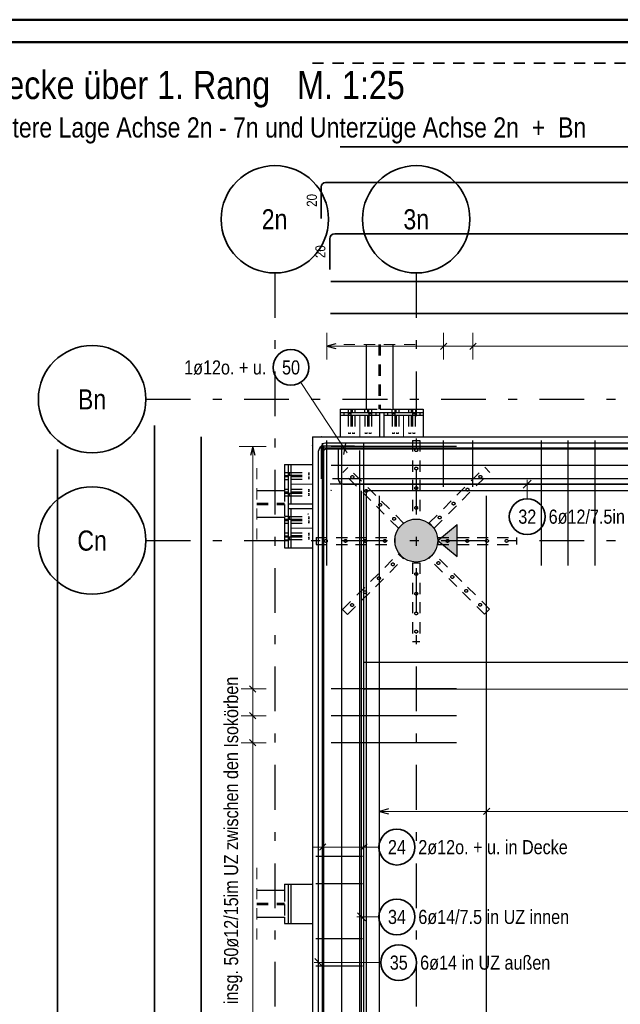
# Model space of a CAD drawing. Header units: millimetres. Extents: x -5 to 96, y -36 to 51.
# Tile 18 of 46: x 2 to 9, y 31 to 42. Entities that reach past the tile are written whole.
import ezdxf
from ezdxf.enums import TextEntityAlignment as Align

# ---------------------------------------------------------------- set-up
doc = ezdxf.new("R2010")
doc.units = ezdxf.units.MM
doc.linetypes.add('DASHDOTX2', pattern=[2, 1, -0.5, 0, -0.5])
doc.linetypes.add('HIDDEN', pattern=[0.375, 0.25, -0.125])
for name, color, linetype, lineweight in [('Achsen', 7, 'Continuous', 20), ('Bewehrung untere Lage', 7, 'Continuous', 20), ('Geschnittene Kanten', 7, 'Continuous', 20), ('Schraffuren', 7, 'Continuous', 20)]:
    doc.layers.add(name, color=color, linetype=linetype, lineweight=lineweight)
doc.styles.add('Arial Narrow', font='ARIALN.TTF')

msp = doc.modelspace()

# ---------------------------------------------------------------- hatches: boundary and pattern name
at = {"layer": 'Achsen', "lineweight": 50, "true_color": 0x80ff80}
msp.add_hatch(color=91, dxfattribs=at).paths.add_polyline_path([(7.083449, 36.406085), (7.083449, 36.048362), (6.867015, 36.227223)])
at = {"layer": 'Schraffuren', "lineweight": 13, "true_color": 0xd7ffd7}
msp.add_hatch(color=254, dxfattribs=at).paths.add_polyline_path([(6.867015, 36.227223), (6.866935, 36.233403), (6.866697, 36.239578), (6.866299, 36.245746), (6.865743, 36.251901), (6.865028, 36.258039), (6.864156, 36.264157), (6.863127, 36.270251), (6.86194, 36.276316), (6.860598, 36.282349), (6.859102, 36.288345), (6.857451, 36.2943), (6.855648, 36.300211), (6.853692, 36.306074), (6.851587, 36.311884), (6.849333, 36.317638), (6.846931, 36.323332), (6.844384, 36.328963), (6.841692, 36.334526), (6.838858, 36.340018), (6.835883, 36.345435), (6.832771, 36.350774), (6.829521, 36.356031), (6.826138, 36.361202), (6.822622, 36.366285), (6.818976, 36.371275), (6.815204, 36.37617), (6.811306, 36.380966), (6.807287, 36.38566), (6.803148, 36.390249), (6.798892, 36.39473), (6.794522, 36.3991), (6.790041, 36.403356), (6.785452, 36.407495), (6.780757, 36.411515), (6.775961, 36.415412), (6.771066, 36.419185), (6.766076, 36.42283), (6.760994, 36.426346), (6.755822, 36.42973), (6.750565, 36.432979), (6.745227, 36.436092), (6.739809, 36.439066), (6.734318, 36.4419), (6.728754, 36.444592), (6.723124, 36.44714), (6.71743, 36.449541), (6.711676, 36.451795), (6.705865, 36.453901), (6.700003, 36.455856), (6.694092, 36.457659), (6.688136, 36.45931), (6.68214, 36.460807), (6.676108, 36.462149), (6.670042, 36.463335), (6.663949, 36.464365), (6.657831, 36.465237), (6.651692, 36.465951), (6.645537, 36.466508), (6.63937, 36.466905), (6.633195, 36.467144), (6.627015, 36.467223), (6.620836, 36.467144), (6.61466, 36.466905), (6.608493, 36.466508), (6.602338, 36.465951), (6.596199, 36.465237), (6.590081, 36.464365), (6.583988, 36.463335), (6.577923, 36.462149), (6.57189, 36.460807), (6.565894, 36.45931), (6.559938, 36.457659), (6.554027, 36.455856), (6.548165, 36.453901), (6.542355, 36.451795), (6.5366, 36.449541), (6.530906, 36.44714), (6.525276, 36.444592), (6.519713, 36.4419), (6.514221, 36.439066), (6.508803, 36.436092), (6.503465, 36.432979), (6.498208, 36.42973), (6.493037, 36.426346), (6.487954, 36.42283), (6.482964, 36.419185), (6.478069, 36.415412), (6.473273, 36.411515), (6.468579, 36.407495), (6.463989, 36.403356), (6.459508, 36.3991), (6.455138, 36.39473), (6.450883, 36.390249), (6.446743, 36.38566), (6.442724, 36.380966), (6.438826, 36.37617), (6.435054, 36.371275), (6.431408, 36.366285), (6.427893, 36.361202), (6.424509, 36.356031), (6.42126, 36.350774), (6.418147, 36.345435), (6.415172, 36.340018), (6.412338, 36.334526), (6.409646, 36.328963), (6.407099, 36.323332), (6.404697, 36.317638), (6.402443, 36.311884), (6.400338, 36.306074), (6.398383, 36.300211), (6.396579, 36.2943), (6.394928, 36.288345), (6.393432, 36.282349), (6.39209, 36.276316), (6.390904, 36.270251), (6.389874, 36.264157), (6.389002, 36.258039), (6.388287, 36.251901), (6.387731, 36.245746), (6.387333, 36.239578), (6.387095, 36.233403), (6.387015, 36.227223), (6.387095, 36.221044), (6.387333, 36.214869), (6.387731, 36.208701), (6.388287, 36.202546), (6.389002, 36.196408), (6.389874, 36.19029), (6.390904, 36.184196), (6.39209, 36.178131), (6.393432, 36.172098), (6.394928, 36.166102), (6.396579, 36.160147), (6.398383, 36.154236), (6.400338, 36.148373), (6.402443, 36.142563), (6.404697, 36.136809), (6.407099, 36.131115), (6.409646, 36.125484), (6.412338, 36.119921), (6.415172, 36.114429), (6.418147, 36.109012), (6.42126, 36.103673), (6.424509, 36.098416), (6.427893, 36.093245), (6.431408, 36.088162), (6.435054, 36.083172), (6.438826, 36.078277), (6.442724, 36.073481), (6.446743, 36.068787), (6.450883, 36.064198), (6.455138, 36.059717), (6.459508, 36.055347), (6.463989, 36.051091), (6.468579, 36.046952), (6.473273, 36.042932), (6.478069, 36.039035), (6.482964, 36.035262), (6.487954, 36.031617), (6.493037, 36.028101), (6.498208, 36.024717), (6.503465, 36.021468), (6.508803, 36.018355), (6.514221, 36.015381), (6.519713, 36.012547), (6.525276, 36.009855), (6.530906, 36.007307), (6.5366, 36.004906), (6.542355, 36.002651), (6.548165, 36.000546), (6.554027, 35.998591), (6.559938, 35.996787), (6.565894, 35.995137), (6.57189, 35.99364), (6.577923, 35.992298), (6.583988, 35.991112), (6.590081, 35.990082), (6.596199, 35.98921), (6.602338, 35.988495), (6.608493, 35.987939), (6.61466, 35.987542), (6.620836, 35.987303), (6.627015, 35.987223), (6.633195, 35.987303), (6.63937, 35.987542), (6.645537, 35.987939), (6.651692, 35.988495), (6.657831, 35.98921), (6.663949, 35.990082), (6.670042, 35.991112), (6.676108, 35.992298), (6.68214, 35.99364), (6.688136, 35.995137), (6.694092, 35.996787), (6.700003, 35.998591), (6.705865, 36.000546), (6.711676, 36.002651), (6.71743, 36.004906), (6.723124, 36.007307), (6.728754, 36.009855), (6.734318, 36.012547), (6.739809, 36.015381), (6.745227, 36.018355), (6.750565, 36.021468), (6.755822, 36.024717), (6.760994, 36.028101), (6.766076, 36.031617), (6.771066, 36.035262), (6.775961, 36.039035), (6.780757, 36.042932), (6.785452, 36.046952), (6.790041, 36.051091), (6.794522, 36.055347), (6.798892, 36.059717), (6.803148, 36.064198), (6.807287, 36.068787), (6.811306, 36.073481), (6.815204, 36.078277), (6.818976, 36.083172), (6.822622, 36.088162), (6.826138, 36.093245), (6.829521, 36.098416), (6.832771, 36.103673), (6.835883, 36.109012), (6.838858, 36.114429), (6.841692, 36.119921), (6.844384, 36.125484), (6.846931, 36.131115), (6.849333, 36.136809), (6.851587, 36.142563), (6.853692, 36.148373), (6.855648, 36.154236), (6.857451, 36.160147), (6.859102, 36.166102), (6.860598, 36.172098), (6.86194, 36.178131), (6.863127, 36.184196), (6.864156, 36.19029), (6.865028, 36.196408), (6.865743, 36.202546), (6.866299, 36.208701), (6.866697, 36.214869), (6.866935, 36.221044)])

# ---------------------------------------------------------------- linework, layer by layer
at = {"color": 4, "linetype": 'Continuous', "lineweight": 50}
for p, q in [((87.5, 42.05), (0, 42.05)), ((87.25, 41.8), (1, 41.8))]:
    msp.add_line(p, q, dxfattribs=at)
at = {"color": 2, "linetype": 'HIDDEN', "lineweight": 35, "ltscale": 0.5}
msp.add_line((5.466215, 41.563019), (22.266215, 41.563019), dxfattribs=at)
at = {"color": 2, "linetype": 'Continuous', "lineweight": 35, "ltscale": 0.5}
for p, q in [((5.776233, 40.626824), (25.776233, 40.626824)), ((5.717661, 39.656226), (14.933661, 39.656226)), ((5.661661, 39.256226), (5.661661, 39.600226)), ((5.67367, 39.124121), (14.97367, 39.124121)), ((3.703086, 22.037219), (3.703086, 37.513219)), ((4.222583, 37.38723), (4.222583, 21.98723)), ((2.618631, 20.443592), (2.618631, 37.243592))]:
    msp.add_line(p, q, dxfattribs=at)
at = {"color": 5, "linetype": 'HIDDEN', "lineweight": 18, "ltscale": 0.5}
for p, q in [((5.816215, 38.420087), (6.616215, 38.420087)), ((4.845914, 37.037306), (4.845914, 36.237306)), ((4.845914, 32.567175), (4.845914, 31.767175))]:
    msp.add_line(p, q, dxfattribs=at)
at = {"color": 3, "linetype": 'Continuous', "lineweight": 25}
for p, q in [((6.066215, 38.420087), (6.066215, 37.69723)), ((6.366216, 38.420087), (6.366216, 37.69723)), ((5.776233, 37.69723), (6.066069, 37.69723)), ((5.776233, 37.69723), (5.776233, 37.65723)), ((5.776233, 37.65723), (6.706197, 37.65723)), ((5.776233, 37.65723), (5.776233, 37.627223)), ((6.216233, 37.657223), (6.216233, 37.627223)), ((6.266233, 37.657223), (6.266233, 37.627223)), ((6.366215, 37.69723), (6.706197, 37.69723)), ((6.706233, 37.69723), (6.706233, 37.65723)), ((6.706233, 37.65723), (6.706233, 37.627223)), ((5.776233, 37.62723), (6.216197, 37.62723)), ((5.776233, 37.627223), (5.776233, 37.387223)), ((6.216233, 37.627223), (6.216233, 37.387223)), ((6.266233, 37.62723), (6.706197, 37.62723)), ((6.266233, 37.627223), (6.266233, 37.387223)), ((6.706233, 37.627223), (6.706233, 37.387223)), ((5.466215, 37.38723), (45.436807, 37.38723)), ((5.466215, 37.38723), (5.466215, 36.78723)), ((5.156208, 37.077306), (5.196208, 37.077306)), ((5.156208, 37.077306), (5.156208, 36.787306)), ((5.196208, 37.077306), (5.226208, 37.077306)), ((5.196208, 37.077306), (5.196208, 36.147306)), ((5.226208, 37.077306), (5.466215, 37.077306)), ((5.226215, 37.077205), (5.226215, 36.637242)), ((4.845914, 36.787306), (5.156208, 36.787306)), ((5.466215, 36.78723), (5.466215, 22.121704)), ((6.066215, 36.787306), (14.787086, 36.787306)), ((6.066215, 36.78723), (6.066215, 22.121704)), ((5.196208, 36.637242), (5.226208, 36.637242)), ((5.196208, 36.587205), (5.226208, 36.587205)), ((5.226208, 36.637242), (5.466215, 36.637242)), ((5.226208, 36.587205), (5.466215, 36.587205)), ((5.226215, 36.587205), (5.226215, 36.147242)), ((4.845914, 36.487306), (5.156208, 36.487306)), ((5.156208, 36.487306), (5.156208, 36.147306)), ((5.156208, 36.147306), (5.196208, 36.147306)), ((5.196208, 36.147306), (5.226208, 36.147306)), ((5.226208, 36.147306), (5.466215, 36.147306)), ((5.156208, 32.387175), (5.196208, 32.387175)), ((5.156208, 32.387175), (5.156208, 32.317175)), ((5.196208, 32.387175), (5.226208, 32.387175)), ((5.196208, 32.387175), (5.196208, 31.947175)), ((5.226208, 32.387175), (5.466215, 32.387175)), ((5.226215, 32.387111), (5.226215, 31.947111)), ((4.845914, 32.317175), (5.156208, 32.317175)), ((4.845914, 32.017175), (5.156208, 32.017175)), ((5.156208, 32.017175), (5.156208, 31.947175)), ((5.156208, 31.947175), (5.196208, 31.947175)), ((5.196208, 31.947175), (5.226208, 31.947175)), ((5.226208, 31.947175), (5.466215, 31.947175))]:
    msp.add_line(p, q, dxfattribs=at)
at = {"color": 3, "linetype": 'HIDDEN', "lineweight": 25, "ltscale": 0.5}
for p, q in [((6.209115, 38.420087), (6.209115, 37.69723)), ((6.223315, 38.420087), (6.223315, 37.69723)), ((5.816233, 37.657223), (5.816233, 37.627223)), ((5.865226, 37.69723), (5.865226, 37.65723)), ((5.865226, 37.65723), (5.865226, 37.64723)), ((5.865226, 37.64723), (5.866443, 37.64723)), ((5.866226, 37.64723), (5.866226, 37.627223)), ((5.866443, 37.64723), (5.869912, 37.64723)), ((5.869912, 37.64723), (5.875103, 37.64723)), ((5.875103, 37.64723), (5.881211, 37.64723)), ((5.881211, 37.64723), (5.887348, 37.64723)), ((5.887348, 37.64723), (5.892539, 37.64723)), ((5.892539, 37.64723), (5.896008, 37.64723)), ((5.896008, 37.64723), (5.897226, 37.64723)), ((5.896226, 37.64723), (5.896226, 37.627223)), ((5.897226, 37.69723), (5.897226, 37.65723)), ((5.897226, 37.65723), (5.897226, 37.64723)), ((5.910233, 37.69723), (5.910233, 37.65723)), ((5.942233, 37.69723), (5.942233, 37.65723)), ((6.050069, 37.69723), (6.050069, 37.65723)), ((6.066069, 37.69723), (6.209115, 37.69723)), ((6.082069, 37.69723), (6.082069, 37.65723)), ((6.095226, 37.69723), (6.095226, 37.65723)), ((6.095226, 37.65723), (6.095226, 37.64723)), ((6.095226, 37.64723), (6.096443, 37.64723)), ((6.096226, 37.64723), (6.096226, 37.627223)), ((6.096443, 37.64723), (6.099912, 37.64723)), ((6.099912, 37.64723), (6.105103, 37.64723)), ((6.105103, 37.64723), (6.111211, 37.64723)), ((6.111211, 37.64723), (6.117348, 37.64723)), ((6.117348, 37.64723), (6.122539, 37.64723)), ((6.122539, 37.64723), (6.126008, 37.64723)), ((6.126008, 37.64723), (6.127226, 37.64723)), ((6.126226, 37.64723), (6.126226, 37.627223)), ((6.127226, 37.69723), (6.127226, 37.65723)), ((6.127226, 37.65723), (6.127226, 37.64723)), ((6.176233, 37.657223), (6.176233, 37.627223)), ((6.223315, 37.69723), (6.366215, 37.69723)), ((6.306233, 37.657223), (6.306233, 37.627223)), ((6.355226, 37.69723), (6.355226, 37.65723)), ((6.355226, 37.65723), (6.355226, 37.64723)), ((6.355226, 37.64723), (6.356443, 37.64723)), ((6.356226, 37.64723), (6.356226, 37.627223)), ((6.356443, 37.64723), (6.359912, 37.64723)), ((6.359912, 37.64723), (6.365103, 37.64723)), ((6.365103, 37.64723), (6.371211, 37.64723)), ((6.371211, 37.64723), (6.377348, 37.64723)), ((6.377348, 37.64723), (6.382539, 37.64723)), ((6.382539, 37.64723), (6.386008, 37.64723)), ((6.386008, 37.64723), (6.387226, 37.64723)), ((6.386226, 37.64723), (6.386226, 37.627223)), ((6.387226, 37.69723), (6.387226, 37.65723)), ((6.387226, 37.65723), (6.387226, 37.64723)), ((6.400233, 37.69723), (6.400233, 37.65723)), ((6.432233, 37.69723), (6.432233, 37.65723)), ((6.540069, 37.69723), (6.540069, 37.65723)), ((6.572069, 37.69723), (6.572069, 37.65723)), ((6.585226, 37.69723), (6.585226, 37.65723)), ((6.585226, 37.65723), (6.585226, 37.64723)), ((6.585226, 37.64723), (6.586443, 37.64723)), ((6.586226, 37.64723), (6.586226, 37.627223)), ((6.586443, 37.64723), (6.589912, 37.64723)), ((6.589912, 37.64723), (6.595103, 37.64723)), ((6.595103, 37.64723), (6.601211, 37.64723)), ((6.601211, 37.64723), (6.607348, 37.64723)), ((6.607348, 37.64723), (6.612539, 37.64723)), ((6.612539, 37.64723), (6.616008, 37.64723)), ((6.616008, 37.64723), (6.617226, 37.64723)), ((6.616226, 37.64723), (6.616226, 37.627223)), ((6.617226, 37.69723), (6.617226, 37.65723)), ((6.617226, 37.65723), (6.617226, 37.64723)), ((6.666233, 37.657223), (6.666233, 37.627223)), ((5.866226, 37.627223), (5.866227, 37.427232)), ((5.896226, 37.627223), (5.896227, 37.427232)), ((5.911234, 37.627223), (5.911235, 37.427232)), ((5.941234, 37.627223), (5.941235, 37.427232)), ((6.051069, 37.627223), (6.05107, 37.427232)), ((6.081069, 37.627223), (6.08107, 37.427232)), ((6.096226, 37.627223), (6.096227, 37.427232)), ((6.126226, 37.627223), (6.126227, 37.427232)), ((6.356226, 37.627223), (6.356227, 37.427232)), ((6.386226, 37.627223), (6.386227, 37.427232)), ((6.401234, 37.627223), (6.401235, 37.427232)), ((6.431234, 37.627223), (6.431235, 37.427232)), ((6.541069, 37.627223), (6.54107, 37.427232)), ((6.571069, 37.627223), (6.57107, 37.427232)), ((6.586226, 37.627223), (6.586227, 37.427232)), ((6.616226, 37.627223), (6.616227, 37.427232)), ((5.867374, 37.427232), (5.866227, 37.427232)), ((5.867363, 37.427178), (5.866227, 37.427178)), ((5.87061, 37.427116), (5.867363, 37.427116)), ((5.867374, 37.427304), (5.870631, 37.427304)), ((5.87061, 37.427232), (5.875473, 37.427232)), ((5.870631, 37.427252), (5.875473, 37.427252)), ((5.875473, 37.427252), (5.881212, 37.427252)), ((5.881212, 37.427252), (5.886953, 37.427252)), ((5.886953, 37.427252), (5.891823, 37.427252)), ((5.886981, 37.427233), (5.891844, 37.427233)), ((5.891823, 37.427304), (5.895079, 37.427304)), ((5.895091, 37.427117), (5.891844, 37.427117)), ((5.896227, 37.42723), (5.895079, 37.42723)), ((5.896227, 37.42718), (5.895091, 37.42718)), ((5.912382, 37.427229), (5.911235, 37.427229)), ((5.912371, 37.427181), (5.911235, 37.427181)), ((5.915617, 37.427118), (5.912371, 37.427118)), ((5.912382, 37.427303), (5.915638, 37.427303)), ((5.915617, 37.427233), (5.920481, 37.427233)), ((5.915638, 37.427252), (5.920481, 37.427252)), ((5.920481, 37.427252), (5.92622, 37.427252)), ((5.92622, 37.427252), (5.931961, 37.427252)), ((5.931961, 37.427252), (5.936831, 37.427252)), ((5.931989, 37.427233), (5.936852, 37.427233)), ((5.936831, 37.427303), (5.940087, 37.427303)), ((5.940098, 37.427118), (5.936852, 37.427118)), ((5.941235, 37.427227), (5.940087, 37.427228)), ((5.941235, 37.427183), (5.940098, 37.427183)), ((6.052218, 37.427221), (6.05107, 37.427221)), ((6.052206, 37.427191), (6.05107, 37.427191)), ((6.055453, 37.427121), (6.052206, 37.427121)), ((6.052218, 37.427301), (6.055474, 37.427301)), ((6.055453, 37.427235), (6.060316, 37.427235)), ((6.055474, 37.427251), (6.060316, 37.427251)), ((6.060316, 37.427251), (6.066055, 37.427251)), ((6.066055, 37.427251), (6.071797, 37.427251)), ((6.071797, 37.427251), (6.076666, 37.427251)), ((6.071824, 37.427235), (6.076687, 37.427235)), ((6.076666, 37.427301), (6.079923, 37.427301)), ((6.079934, 37.427122), (6.076687, 37.427122)), ((6.08107, 37.427219), (6.079923, 37.427219)), ((6.08107, 37.427194), (6.079934, 37.427193)), ((6.097374, 37.427218), (6.096227, 37.427218)), ((6.097363, 37.427195), (6.096227, 37.427195)), ((6.10061, 37.427122), (6.097363, 37.427122)), ((6.097374, 37.4273), (6.100631, 37.4273)), ((6.10061, 37.427235), (6.105473, 37.427236)), ((6.100631, 37.427251), (6.105473, 37.427251)), ((6.105473, 37.427251), (6.111212, 37.427251)), ((6.111212, 37.427251), (6.116953, 37.427251)), ((6.116953, 37.427251), (6.121823, 37.427251)), ((6.116981, 37.427236), (6.121844, 37.427236)), ((6.121823, 37.4273), (6.125079, 37.4273)), ((6.125091, 37.427123), (6.121844, 37.427123)), ((6.126227, 37.427216), (6.125079, 37.427216)), ((6.126227, 37.427197), (6.125091, 37.427197)), ((6.357363, 37.427214), (6.356227, 37.427213)), ((6.357374, 37.427202), (6.356227, 37.427202)), ((6.36061, 37.427129), (6.357363, 37.427129)), ((6.357374, 37.427296), (6.360631, 37.427296)), ((6.36061, 37.427239), (6.365473, 37.427239)), ((6.360631, 37.42725), (6.365473, 37.42725)), ((6.365473, 37.42725), (6.371212, 37.42725)), ((6.371212, 37.42725), (6.376953, 37.42725)), ((6.376953, 37.42725), (6.381823, 37.42725)), ((6.376981, 37.427239), (6.381844, 37.427239)), ((6.381823, 37.427296), (6.385079, 37.427296)), ((6.385091, 37.427129), (6.381844, 37.427129)), ((6.386227, 37.4272), (6.385079, 37.4272)), ((6.386227, 37.427216), (6.385091, 37.427216)), ((6.402371, 37.427217), (6.401235, 37.427217)), ((6.402382, 37.427199), (6.401235, 37.427199)), ((6.405617, 37.42713), (6.402371, 37.42713)), ((6.402382, 37.427296), (6.405638, 37.427296)), ((6.405617, 37.42724), (6.410481, 37.42724)), ((6.405638, 37.42725), (6.410481, 37.42725)), ((6.410481, 37.42725), (6.41622, 37.42725)), ((6.41622, 37.42725), (6.421961, 37.42725)), ((6.421961, 37.42725), (6.426831, 37.42725)), ((6.421989, 37.42724), (6.426852, 37.42724)), ((6.426831, 37.427295), (6.430087, 37.427295)), ((6.430098, 37.42713), (6.426852, 37.42713)), ((6.431235, 37.427197), (6.430087, 37.427197)), ((6.431235, 37.427219), (6.430098, 37.427219)), ((6.542206, 37.427227), (6.54107, 37.427227)), ((6.542218, 37.42719), (6.54107, 37.42719)), ((6.545453, 37.427133), (6.542206, 37.427133)), ((6.542218, 37.427294), (6.545474, 37.427294)), ((6.545453, 37.427242), (6.550316, 37.427242)), ((6.545474, 37.427249), (6.550316, 37.427249)), ((6.550316, 37.427249), (6.556055, 37.427249)), ((6.556055, 37.427249), (6.561797, 37.427249)), ((6.561797, 37.427249), (6.566666, 37.427249)), ((6.561824, 37.427242), (6.566687, 37.427242)), ((6.566666, 37.427293), (6.569923, 37.427293)), ((6.569934, 37.427134), (6.566687, 37.427134)), ((6.57107, 37.427188), (6.569923, 37.427188)), ((6.57107, 37.427229), (6.569934, 37.427229)), ((6.587363, 37.42723), (6.586227, 37.42723)), ((6.587374, 37.427187), (6.586227, 37.427187)), ((6.59061, 37.427134), (6.587363, 37.427134)), ((6.587374, 37.427293), (6.590631, 37.427293)), ((6.59061, 37.427242), (6.595473, 37.427242)), ((6.590631, 37.427249), (6.595473, 37.427249)), ((6.595473, 37.427249), (6.601212, 37.427249)), ((6.601212, 37.427249), (6.606953, 37.427249)), ((6.606953, 37.427249), (6.611823, 37.427249)), ((6.606981, 37.427242), (6.611844, 37.427242)), ((6.611823, 37.427293), (6.615079, 37.427292)), ((6.615091, 37.427135), (6.611844, 37.427135)), ((6.616227, 37.427185), (6.615079, 37.427185)), ((6.616227, 37.427232), (6.615091, 37.427232)), ((6.587015, 37.347223), (6.667015, 37.347223)), ((6.587015, 37.347223), (6.587015, 36.907223)), ((6.667015, 37.347223), (6.667015, 36.907223)), ((5.156208, 36.988234), (5.196208, 36.988234)), ((5.196208, 36.988234), (5.206208, 36.988234)), ((5.206208, 36.988234), (5.206208, 36.987016)), ((5.206208, 36.987234), (5.226208, 36.987234)), ((5.206208, 36.987016), (5.206208, 36.983548)), ((5.226208, 36.987234), (5.426206, 36.987235)), ((5.426206, 36.987235), (5.426206, 36.986099)), ((5.426206, 36.986099), (5.426206, 36.982852)), ((5.426206, 36.982831), (5.426206, 36.986088)), ((5.426253, 36.987235), (5.426253, 36.986088)), ((5.806771, 36.986899), (5.86334, 37.043467)), ((6.117898, 36.675772), (5.806771, 36.986899)), ((6.174467, 36.73234), (5.86334, 37.043467)), ((7.082392, 36.735169), (7.393519, 37.046296)), ((7.13896, 36.6786), (7.450087, 36.989727)), ((7.450087, 36.989727), (7.393519, 37.046296)), ((5.156208, 36.956234), (5.196208, 36.956234)), ((5.156208, 36.943077), (5.196208, 36.943077)), ((5.156208, 36.911077), (5.196208, 36.911077)), ((5.196208, 36.956234), (5.206208, 36.956234)), ((5.206208, 36.983548), (5.206208, 36.978357)), ((5.206208, 36.978357), (5.206208, 36.972249)), ((5.206208, 36.972249), (5.206208, 36.966111)), ((5.206208, 36.966111), (5.206208, 36.96092)), ((5.206208, 36.96092), (5.206208, 36.957452)), ((5.206208, 36.957452), (5.206208, 36.956234)), ((5.206208, 36.957234), (5.226208, 36.957234)), ((5.226208, 36.957234), (5.426206, 36.957235)), ((5.226215, 36.942078), (5.426206, 36.942079)), ((5.226215, 36.912078), (5.426206, 36.912079)), ((5.426196, 36.977989), (5.426196, 36.982852)), ((5.426196, 36.961618), (5.426196, 36.966481)), ((5.426197, 36.932833), (5.426197, 36.937696)), ((5.426197, 36.916461), (5.426197, 36.921325)), ((5.426205, 36.937675), (5.426205, 36.940931)), ((5.426205, 36.913226), (5.426205, 36.916482)), ((5.426206, 36.958383), (5.426206, 36.961639)), ((5.426207, 36.961618), (5.426207, 36.958371)), ((5.426207, 36.940942), (5.426207, 36.937696)), ((5.426208, 36.958371), (5.426208, 36.957235)), ((5.426208, 36.916461), (5.426208, 36.913215)), ((5.426209, 36.942079), (5.42621, 36.940942)), ((5.426209, 36.937675), (5.426209, 36.932833)), ((5.426209, 36.932833), (5.426209, 36.927093)), ((5.426209, 36.927093), (5.426209, 36.921352)), ((5.426209, 36.921352), (5.426209, 36.916482)), ((5.42621, 36.982831), (5.42621, 36.977989)), ((5.42621, 36.977989), (5.42621, 36.97225)), ((5.42621, 36.97225), (5.42621, 36.966509)), ((5.42621, 36.966509), (5.42621, 36.961639)), ((5.426212, 36.913215), (5.426212, 36.912079)), ((5.426248, 36.913226), (5.426248, 36.912079)), ((5.42625, 36.942079), (5.42625, 36.940931)), ((5.426251, 36.958383), (5.426251, 36.957235)), ((6.587015, 36.907223), (6.587015, 36.467223)), ((6.667015, 36.907223), (6.667015, 36.467223)), ((5.156208, 36.803242), (5.196208, 36.803242)), ((5.156208, 36.787306), (5.156208, 36.644406)), ((5.156208, 36.771242), (5.196208, 36.771242)), ((5.226215, 36.802242), (5.426206, 36.802243)), ((5.226215, 36.772242), (5.426206, 36.772243)), ((5.426199, 36.792997), (5.426199, 36.79786)), ((5.426199, 36.776626), (5.426199, 36.781489)), ((5.426203, 36.797839), (5.426203, 36.801096)), ((5.426203, 36.773391), (5.426203, 36.776647)), ((5.426209, 36.797839), (5.426209, 36.792997)), ((5.426209, 36.792997), (5.426209, 36.787258)), ((5.426209, 36.787258), (5.426209, 36.781516)), ((5.426209, 36.781516), (5.426209, 36.776647)), ((5.426211, 36.801107), (5.426211, 36.79786)), ((5.426211, 36.776626), (5.426212, 36.773379)), ((5.42622, 36.802243), (5.42622, 36.801107)), ((5.426222, 36.773379), (5.426222, 36.772243)), ((5.42624, 36.773391), (5.42624, 36.772243)), ((5.426242, 36.802243), (5.426242, 36.801096)), ((5.156208, 36.758234), (5.196208, 36.758234)), ((5.156208, 36.726234), (5.196208, 36.726234)), ((5.196208, 36.758234), (5.206208, 36.758234)), ((5.196208, 36.726234), (5.206208, 36.726234)), ((5.206208, 36.758234), (5.206208, 36.757016)), ((5.206208, 36.757234), (5.226208, 36.757234)), ((5.206208, 36.757016), (5.206208, 36.753548)), ((5.206208, 36.753548), (5.206208, 36.748357)), ((5.206208, 36.748357), (5.206208, 36.742249)), ((5.206208, 36.742249), (5.206208, 36.736111)), ((5.206208, 36.736111), (5.206208, 36.73092)), ((5.206208, 36.73092), (5.206208, 36.727452)), ((5.206208, 36.727452), (5.206208, 36.726234)), ((5.206208, 36.727234), (5.226208, 36.727234)), ((5.226208, 36.757234), (5.426206, 36.757235)), ((5.226208, 36.727234), (5.426206, 36.727235)), ((5.426199, 36.747989), (5.426199, 36.752852)), ((5.426199, 36.731618), (5.426199, 36.736481)), ((5.426202, 36.728383), (5.426202, 36.731639)), ((5.426203, 36.752831), (5.426203, 36.756088)), ((5.426209, 36.752831), (5.426209, 36.747989)), ((5.426209, 36.747989), (5.426209, 36.74225)), ((5.426209, 36.74225), (5.426209, 36.736509)), ((5.426209, 36.736509), (5.426209, 36.731639)), ((5.426212, 36.756099), (5.426212, 36.752852)), ((5.426213, 36.731618), (5.426213, 36.728371)), ((5.426223, 36.757235), (5.426223, 36.756099)), ((5.426225, 36.728371), (5.426225, 36.727235)), ((5.426237, 36.728383), (5.426237, 36.727235)), ((5.426239, 36.757235), (5.426239, 36.756088)), ((6.429025, 36.364645), (6.117898, 36.675772)), ((6.485594, 36.421213), (6.174467, 36.73234)), ((6.771265, 36.424042), (7.082392, 36.735169)), ((6.827833, 36.367473), (7.13896, 36.6786)), ((4.845914, 36.644406), (5.156208, 36.644406)), ((4.845914, 36.630206), (5.156208, 36.630206)), ((5.156208, 36.630206), (5.156208, 36.487306)), ((5.156208, 36.498234), (5.196208, 36.498234)), ((5.156208, 36.466234), (5.196208, 36.466234)), ((5.156208, 36.453077), (5.196208, 36.453077)), ((5.196208, 36.498234), (5.206208, 36.498234)), ((5.196208, 36.466234), (5.206208, 36.466234)), ((5.206208, 36.498234), (5.206208, 36.497016)), ((5.206208, 36.497234), (5.226208, 36.497234)), ((5.206208, 36.497016), (5.206208, 36.493548)), ((5.206208, 36.493548), (5.206208, 36.488357)), ((5.206208, 36.488357), (5.206208, 36.482249)), ((5.206208, 36.482249), (5.206208, 36.476111)), ((5.206208, 36.476111), (5.206208, 36.47092)), ((5.206208, 36.47092), (5.206208, 36.467452)), ((5.206208, 36.467452), (5.206208, 36.466234)), ((5.206208, 36.467234), (5.226208, 36.467234)), ((5.226208, 36.497234), (5.426206, 36.497235)), ((5.226208, 36.467234), (5.426206, 36.467235)), ((5.226215, 36.452078), (5.426206, 36.452079)), ((5.426198, 36.468383), (5.426198, 36.471639)), ((5.426198, 36.447675), (5.426198, 36.450931)), ((5.426199, 36.492831), (5.426199, 36.496088)), ((5.426203, 36.487989), (5.426203, 36.492852)), ((5.426203, 36.471618), (5.426203, 36.476481)), ((5.426203, 36.442833), (5.426203, 36.447696)), ((5.426208, 36.492831), (5.426207, 36.487989)), ((5.426207, 36.487989), (5.426207, 36.48225)), ((5.426207, 36.48225), (5.426207, 36.476509)), ((5.426207, 36.476509), (5.426207, 36.471639)), ((5.426207, 36.447675), (5.426207, 36.442833)), ((5.426207, 36.442833), (5.426207, 36.437093)), ((5.426207, 36.437093), (5.426207, 36.431352)), ((5.426218, 36.496099), (5.426219, 36.492852)), ((5.426219, 36.471618), (5.426219, 36.468371)), ((5.42622, 36.452079), (5.42622, 36.450931)), ((5.42622, 36.450942), (5.42622, 36.447696)), ((5.426221, 36.468383), (5.426221, 36.467235)), ((5.426223, 36.497235), (5.426222, 36.496088)), ((5.426242, 36.497235), (5.426242, 36.496099)), ((5.426244, 36.468371), (5.426244, 36.467235)), ((5.426245, 36.452079), (5.426245, 36.450942)), ((6.587015, 36.467241), (6.667015, 36.467241)), ((5.156208, 36.421077), (5.196208, 36.421077)), ((5.226215, 36.422078), (5.426206, 36.422079)), ((5.426197, 36.423226), (5.426198, 36.426482)), ((5.426204, 36.426461), (5.426204, 36.431325)), ((5.426207, 36.431352), (5.426207, 36.426482)), ((5.426218, 36.423226), (5.426218, 36.422079)), ((5.42622, 36.426461), (5.42622, 36.423215)), ((5.426247, 36.423215), (5.426247, 36.422079)), ((6.429025, 36.364645), (6.485594, 36.421213)), ((6.827833, 36.367473), (6.771265, 36.424042)), ((5.156208, 36.313242), (5.196208, 36.313242)), ((5.156208, 36.281242), (5.196208, 36.281242)), ((5.156208, 36.268234), (5.196208, 36.268234)), ((5.156208, 36.236234), (5.196208, 36.236234)), ((5.196208, 36.268234), (5.206208, 36.268234)), ((5.196208, 36.236234), (5.206208, 36.236234)), ((5.206208, 36.268234), (5.206208, 36.267016)), ((5.206208, 36.267234), (5.226208, 36.267234)), ((5.206208, 36.267016), (5.206208, 36.263548)), ((5.206208, 36.263548), (5.206208, 36.258357)), ((5.206208, 36.258357), (5.206208, 36.252249)), ((5.206208, 36.252249), (5.206208, 36.246111)), ((5.206208, 36.246111), (5.206208, 36.24092)), ((5.206208, 36.24092), (5.206208, 36.237452)), ((5.206208, 36.237452), (5.206208, 36.236234)), ((5.206208, 36.237234), (5.226208, 36.237234)), ((5.226208, 36.267234), (5.426206, 36.267235)), ((5.226208, 36.237234), (5.426206, 36.237235)), ((5.226215, 36.312242), (5.426206, 36.312243)), ((5.226215, 36.282242), (5.426206, 36.282243)), ((5.426195, 36.283391), (5.426195, 36.286647)), ((5.426195, 36.262831), (5.426195, 36.266088)), ((5.426195, 36.238383), (5.426195, 36.241639)), ((5.426196, 36.307839), (5.426196, 36.311096)), ((5.426205, 36.302997), (5.426205, 36.30786)), ((5.426206, 36.286626), (5.426205, 36.291489)), ((5.426206, 36.257989), (5.426206, 36.262852)), ((5.426207, 36.257989), (5.426206, 36.25225)), ((5.426206, 36.25225), (5.426206, 36.246509)), ((5.426206, 36.246509), (5.426206, 36.241639)), ((5.426206, 36.241618), (5.426206, 36.246481)), ((5.426206, 36.238383), (5.426206, 36.237235)), ((5.426207, 36.307839), (5.426207, 36.302997)), ((5.426207, 36.302997), (5.426207, 36.297258)), ((5.426207, 36.297258), (5.426207, 36.291516)), ((5.426207, 36.291516), (5.426207, 36.286647)), ((5.426207, 36.262831), (5.426207, 36.257989)), ((5.426208, 36.267235), (5.426208, 36.266088)), ((5.426209, 36.283391), (5.426209, 36.282243)), ((5.426211, 36.312243), (5.426211, 36.311096)), ((5.426223, 36.311107), (5.426223, 36.30786)), ((5.426224, 36.286626), (5.426224, 36.283379)), ((5.426224, 36.266099), (5.426224, 36.262852)), ((5.426225, 36.241618), (5.426225, 36.238371)), ((5.426255, 36.312243), (5.426255, 36.311107)), ((5.426257, 36.283379), (5.426257, 36.282243)), ((5.426258, 36.267235), (5.426258, 36.266099)), ((5.42626, 36.238371), (5.426261, 36.237235)), ((5.507015, 36.263223), (5.947015, 36.263223)), ((5.507015, 36.263223), (5.507015, 36.183223)), ((5.947015, 36.263223), (6.387015, 36.263223)), ((6.387015, 36.263223), (6.387015, 36.183223)), ((6.867015, 36.263223), (7.307015, 36.263223)), ((6.867015, 36.263223), (6.867015, 36.183223)), ((7.307015, 36.263223), (7.747015, 36.263223)), ((7.747015, 36.263223), (7.747015, 36.183223)), ((5.507015, 36.183223), (5.947015, 36.183223)), ((5.947015, 36.183223), (6.387015, 36.183223)), ((6.867015, 36.183223), (7.307015, 36.183223)), ((7.307015, 36.183223), (7.747015, 36.183223)), ((6.11507, 35.767847), (6.426197, 36.078974)), ((6.171638, 35.711278), (6.482765, 36.022405)), ((6.482765, 36.022405), (6.426197, 36.078974)), ((6.768436, 36.025234), (6.825005, 36.081802)), ((7.079563, 35.714107), (6.768436, 36.025234)), ((7.136132, 35.770675), (6.825005, 36.081802)), ((6.587015, 35.979223), (6.667015, 35.979223)), ((6.587015, 35.979223), (6.587015, 35.539223)), ((6.667015, 35.979223), (6.667015, 35.539223)), ((5.803943, 35.45672), (6.11507, 35.767847)), ((5.860511, 35.400151), (6.171638, 35.711278)), ((7.39069, 35.40298), (7.079563, 35.714107)), ((7.447259, 35.459548), (7.136132, 35.770675)), ((5.860511, 35.400151), (5.803943, 35.45672)), ((6.587015, 35.539223), (6.587015, 35.099223)), ((6.667015, 35.539223), (6.667015, 35.099223)), ((7.39069, 35.40298), (7.447259, 35.459548)), ((6.587015, 35.099223), (6.667015, 35.099223)), ((5.156208, 32.317175), (5.156208, 32.174275)), ((4.845914, 32.174275), (5.156208, 32.174275)), ((4.845914, 32.160075), (5.156208, 32.160075)), ((5.156208, 32.160075), (5.156208, 32.017175))]:
    msp.add_line(p, q, dxfattribs=at)
at = {"color": 5, "linetype": 'Continuous', "lineweight": 18, "ltscale": 0.5}
for p, q in [((5.336805, 37.995835), (5.85672, 37.208677)), ((6.217015, 33.35), (6.217015, 33.05)), ((7.412307, 33.35), (7.412307, 33.05)), ((6.217015, 33.2), (18.16994, 33.2)), ((5.579846, 32.65), (5.579846, 32.95)), ((6.041754, 32.65), (6.041754, 32.95)), ((6.141754, 32.8), (5.479846, 32.8)), ((6.210261, 32.8), (6.141754, 32.8))]:
    msp.add_line(p, q, dxfattribs=at)
at = {"color": 3, "linetype": 'Continuous', "lineweight": 25, "ltscale": 0.5}
for p, q in [((5.579846, 21.91497), (5.579846, 37.31497)), ((6.041754, 21.91497), (6.041754, 37.31497)), ((5.563112, 37.26452), (22.363112, 37.26452)), ((5.588925, 37.290333), (5.588925, 20.490333)), ((6.979164, 37.250398), (5.627164, 37.250398)), ((5.756233, 37.257223), (5.756233, 36.913223)), ((5.791898, 37.290333), (5.791898, 20.490333)), ((5.816644, 37.189165), (5.841683, 37.311631)), ((5.996215, 21.757704), (5.996215, 37.233704)), ((5.579164, 37.202398), (5.579164, 35.850398)), ((5.677653, 37.069856), (14.977653, 37.069856)), ((5.812233, 36.857223), (15.028233, 36.857223)), ((6.217015, 20.727306), (6.217015, 36.727306)), ((7.412308, 20.727306), (7.412307, 36.727306)), ((26.066215, 34.870281), (6.048115, 34.864883)), ((26.066215, 34.569124), (6.04807, 34.563727)), ((6.317015, 33.226795), (6.217015, 33.2)), ((6.217015, 33.2), (6.317015, 33.173205)), ((7.447663, 33.235355), (7.376952, 33.164645)), ((5.544491, 32.764645), (5.615201, 32.835355)), ((6.006399, 32.764645), (6.077109, 32.835355))]:
    msp.add_line(p, q, dxfattribs=at)
at = {"color": 2, "linetype": 'Continuous', "lineweight": 35, "ltscale": 0.5}
for centre in [(5.226579, 38.162719), (6.410261, 32.8)]:
    msp.add_circle(centre, 0.2, dxfattribs=at)
at = {"color": 3, "linetype": 'HIDDEN', "lineweight": 25, "ltscale": 0.5}
for centre in [(6.627015, 37.237223), (6.627015, 37.033223), (5.912837, 36.937401), (7.344021, 36.94023), (6.068401, 36.781838), (6.627015, 36.813223), (7.199772, 36.79598), (7.044208, 36.640416), (6.223964, 36.626274), (6.627015, 36.593223), (6.379528, 36.470711), (6.888645, 36.484853), (5.617015, 36.223223), (5.837015, 36.223223), (6.057015, 36.223223), (6.277015, 36.223223), (6.977015, 36.223223), (7.197015, 36.223223), (7.417015, 36.223223), (7.637015, 36.223223), (6.365386, 35.961594), (6.874502, 35.975736), (6.209822, 35.80603), (6.627015, 35.853223), (7.030066, 35.820173), (6.054259, 35.650467), (7.185629, 35.664609), (6.627015, 35.633223), (5.910009, 35.506217), (7.341193, 35.509046), (6.627015, 35.413223), (6.627015, 35.209223)]:
    msp.add_circle(centre, 0.016, dxfattribs=at)
at = {"color": 9, "linetype": 'Continuous', "lineweight": 0}
for centre in [(5.776233, 36.888078), (5.676233, 36.787223), (5.419017, 36.524977)]:
    msp.add_circle(centre, 0.00222, dxfattribs=at)
at = {"color": 2, "linetype": 'Continuous', "lineweight": 35, "ltscale": 0.5}
msp.add_arc((5.717661, 39.600226), 0.056, 90, 180, dxfattribs=at)
at = {"color": 3, "linetype": 'Continuous', "lineweight": 25, "ltscale": 0.5}
for centre, radius, start, end in [((5.627164, 37.202398), 0.048, 90, 180), ((5.812233, 36.913223), 0.056, 180, 270)]:
    msp.add_arc(centre, radius, start, end, dxfattribs=at)
at = {"layer": 'Achsen', "color": 3, "linetype": 'DASHDOTX2', "lineweight": 25, "ltscale": 0.5}
for p, q in [((5.047008, 39.218719), (5.047008, 1.25994)), ((6.627008, 39.218719), (6.627008, 1.25994)), ((3.604582, 37.807023), (49.572129, 37.807023)), ((3.604582, 36.227023), (49.572129, 36.227023))]:
    msp.add_line(p, q, dxfattribs=at)
at = {"layer": 'Achsen', "color": 3, "linetype": 'Continuous', "lineweight": 25, "ltscale": 0.5}
for p, q in [((5.690858, 37.253551), (25.690858, 37.253551)), ((5.690858, 36.920611), (25.690858, 36.920611)), ((6.026215, 32.696571), (5.506215, 32.696575)), ((6.026215, 32.389428), (5.506215, 32.389432)), ((6.026215, 31.775141), (5.506215, 31.775146)), ((6.026215, 31.467998), (5.506215, 31.468002))]:
    msp.add_line(p, q, dxfattribs=at)
at = {"layer": 'Achsen', "color": 3, "linetype": 'Continuous', "lineweight": 25}
for p, q in [((6.867015, 36.227223), (7.083449, 36.406085)), ((7.083449, 36.048362), (7.083449, 36.406085)), ((6.867015, 36.227223), (7.083449, 36.048362))]:
    msp.add_line(p, q, dxfattribs=at)
at = {"layer": 'Achsen', "color": 2, "linetype": 'Continuous', "lineweight": 35}
for centre in [(5.047008, 39.818719), (6.627008, 39.818719), (3.004582, 37.807023), (3.004582, 36.227023)]:
    msp.add_circle(centre, 0.6, dxfattribs=at)
at = {"layer": 'Bewehrung untere Lage', "color": 2, "linetype": 'Continuous', "lineweight": 35, "ltscale": 0.5}
for p, q in [((5.566215, 40.180999), (5.566215, 39.828999)), ((18.566215, 40.228999), (5.614215, 40.228999)), ((14.968401, 38.763834), (5.668401, 38.763834))]:
    msp.add_line(p, q, dxfattribs=at)
msp.add_arc((5.614215, 40.180999), 0.048, 90, 180, dxfattribs=at)
at = {"layer": 'Geschnittene Kanten', "color": 5, "linetype": 'Continuous', "lineweight": 18, "ltscale": 0.5}
for p, q in [((5.628233, 38.55), (5.628233, 38.25)), ((6.933246, 38.55), (6.933246, 38.25)), ((7.259499, 38.55), (7.259499, 38.25)), ((5.628233, 38.4), (42.821087, 38.4)), ((4.95, 37.277213), (4.65, 37.277213)), ((4.8, 22.231704), (4.8, 37.277213)), ((4.65, 34.569022), (4.95, 34.569022)), ((4.65, 34.268112), (4.95, 34.268112)), ((4.65, 33.967201), (4.95, 33.967201))]:
    msp.add_line(p, q, dxfattribs=at)
at = {"layer": 'Geschnittene Kanten', "color": 3, "linetype": 'Continuous', "lineweight": 25, "ltscale": 0.5}
for p, q in [((5.728233, 38.426794), (5.628233, 38.4)), ((6.968601, 38.435355), (6.897891, 38.364644)), ((7.294854, 38.435355), (7.224144, 38.364644)), ((5.628233, 38.4), (5.728233, 38.373205)), ((5.626233, 35.947223), (5.626233, 37.347223)), ((6.933246, 36.827224), (6.933246, 37.347224)), ((7.259499, 36.827224), (7.259499, 37.347224)), ((8.026269, 35.947224), (8.026269, 37.347224)), ((8.326273, 35.947224), (8.326273, 37.347224)), ((8.626278, 35.947224), (8.626278, 37.347224)), ((4.8, 37.277213), (4.773205, 37.177213)), ((4.826795, 37.177213), (4.8, 37.277213)), ((7.076233, 37.277213), (5.676233, 37.277213)), ((4.764645, 34.604377), (4.835355, 34.533666)), ((7.076233, 34.569022), (5.676233, 34.569022)), ((4.764645, 34.303467), (4.835355, 34.232756)), ((7.076233, 34.268112), (5.676233, 34.268112)), ((4.764645, 34.002557), (4.835355, 33.931846)), ((7.076233, 33.967201), (5.676233, 33.967201))]:
    msp.add_line(p, q, dxfattribs=at)
at = {"layer": 'Geschnittene Kanten', "color": 3, "linetype": 'Continuous', "lineweight": 25}
msp.add_circle((6.627015, 36.227223), 0.24, dxfattribs=at)
at = {"layer": 'Schraffuren', "color": 9, "linetype": 'Continuous', "lineweight": 0}
for p, q in [((5.996233, 37.627223), (5.996233, 37.387223)), ((6.486233, 37.627223), (6.486233, 37.387223)), ((5.226208, 36.857306), (5.466215, 36.857306)), ((5.226208, 36.367306), (5.466215, 36.367306))]:
    msp.add_line(p, q, dxfattribs=at)
at = {"layer": 'Schraffuren', "color": 3, "linetype": 'Continuous', "lineweight": 25, "ltscale": 0.5}
for p, q in [((18.566215, 37.31723), (5.614215, 37.31723)), ((5.536215, 20.48723), (5.536215, 37.23123)), ((5.566215, 37.26923), (5.566215, 36.91723)), ((5.592215, 37.28723), (5.936215, 37.28723)), ((7.910975, 36.9015), (7.822586, 36.813112)), ((14.966215, 36.857306), (5.666215, 36.857306)), ((6.014401, 21.721838), (6.014401, 36.781838)), ((5.970206, 32.063907), (6.058595, 31.975518)), ((5.492021, 31.553216), (5.580409, 31.464827))]:
    msp.add_line(p, q, dxfattribs=at)
at = {"layer": 'Schraffuren', "color": 5, "linetype": 'Continuous', "lineweight": 18, "ltscale": 0.5}
for p, q in [((7.86678, 36.694405), (7.86678, 36.907306)), ((6.210261, 32.019713), (5.964401, 32.019713)), ((6.230689, 31.509021), (5.486215, 31.509021))]:
    msp.add_line(p, q, dxfattribs=at)
at = {"layer": 'Schraffuren', "color": 9, "linetype": 'Continuous', "lineweight": 0}
for centre in [(5.566215, 37.38723), (5.466215, 37.28723)]:
    msp.add_circle(centre, 0.00222, dxfattribs=at)
at = {"layer": 'Schraffuren', "color": 2, "linetype": 'Continuous', "lineweight": 35, "ltscale": 0.5}
for centre in [(7.86678, 36.494405), (6.410261, 32.019713), (6.430689, 31.509021)]:
    msp.add_circle(centre, 0.2, dxfattribs=at)
at = {"layer": 'Schraffuren', "color": 3, "linetype": 'Continuous', "lineweight": 25, "ltscale": 0.5}
for centre, radius in [((5.614215, 37.26923), 0.048), ((5.592215, 37.23123), 0.056)]:
    msp.add_arc(centre, radius, 90, 180, dxfattribs=at)

# ---------------------------------------------------------------- texts
at = {"color": 1, "lineweight": 70, "style": 'Arial Narrow'}
msp.add_text('Decke über 1. Rang   M. 1:25', height=0.315, dxfattribs=at).set_placement((1.785406, 41.162248))
at = {"color": 4, "lineweight": 50, "style": 'Arial Narrow'}
msp.add_text('Untere Lage Achse 2n - 7n und Unterzüge Achse 2n  +  Bn', height=0.225, dxfattribs=at).set_placement((1.785406, 40.732958))
at = {"color": 3, "lineweight": 25, "insert": (5.499161, 39.385351), "char_height": 0.1125, "attachment_point": 1, "rotation": 90, "line_spacing_factor": 0.9, "style": 'Arial Narrow'}
msp.add_mtext('20', dxfattribs=at)
at = {"color": 2, "lineweight": 35, "char_height": 0.1575, "attachment_point": 1, "line_spacing_factor": 0.9, "style": 'Arial Narrow'}
for s, insert in [('1ø12o. + u.', (4.033704, 38.241469)), ('50', (5.127354, 38.241469)), ('24', (6.311036, 32.87875)), ('2ø12o. + u. in Decke', (6.650261, 32.87875))]:
    msp.add_mtext(s, dxfattribs=dict(at, insert=insert))
at = {"layer": 'Achsen', "color": 4, "lineweight": 50, "style": 'Arial Narrow'}
for s, p in [('2n', (5.043808, 39.818719)), ('3n', (6.627008, 39.818719)), ('Bn', (3.004582, 37.805368)), ('Cn', (3.004582, 36.227023))]:
    msp.add_text(s, height=0.225, dxfattribs=at).set_placement(p, align=Align.MIDDLE_CENTER)
at = {"layer": 'Bewehrung untere Lage', "color": 3, "lineweight": 25, "insert": (5.403715, 39.958124), "char_height": 0.1125, "attachment_point": 1, "rotation": 90, "line_spacing_factor": 0.9, "style": 'Arial Narrow'}
msp.add_mtext('20', dxfattribs=at)
at = {"layer": 'Schraffuren', "color": 2, "lineweight": 35, "char_height": 0.1575, "attachment_point": 1, "line_spacing_factor": 0.9, "style": 'Arial Narrow'}
for s, insert in [('32', (7.767555, 36.573155)), ('6ø12/7.5in UZ innen', (8.10678, 36.573155)), ('34', (6.311036, 32.098463)), ('6ø14/7.5 in UZ innen', (6.650261, 32.098463)), ('35', (6.331464, 31.587771)), ('6ø14 in UZ außen', (6.670689, 31.587771))]:
    msp.add_mtext(s, dxfattribs=dict(at, insert=insert))

# ---------------------------------------------------------------- next in the draw order: texts
at = {"layer": 'Achsen', "color": 2, "lineweight": 35, "insert": (4.479162, 31.044559), "char_height": 0.1575, "attachment_point": 1, "rotation": 89.9994871, "line_spacing_factor": 0.9, "style": 'Arial Narrow', "bg_fill": 3, "box_fill_scale": 1.2, "bg_fill_color": 256, "bg_fill_true_color": 13158600, "bg_fill_transparency": 0}
msp.add_mtext('insg. 50ø12/15im UZ zwischen den Isokörben', dxfattribs=at)

doc.saveas('drawing.dxf')
